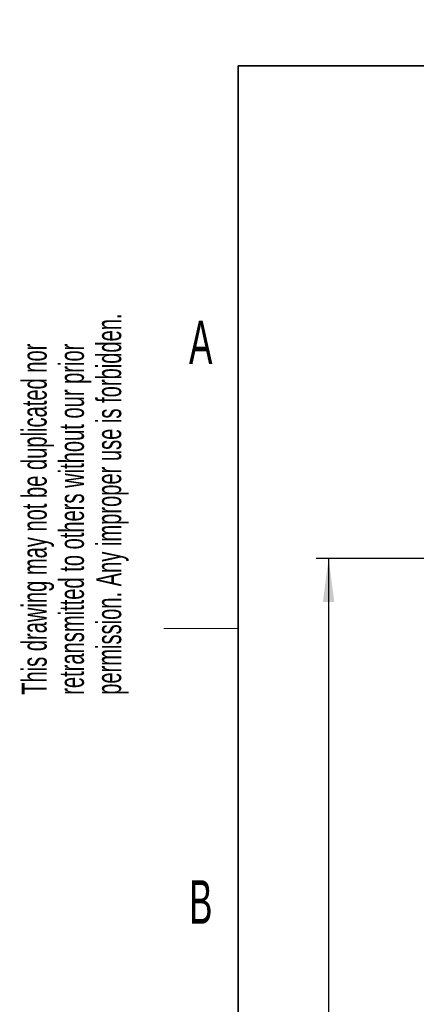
# Model space of a CAD drawing. Header units: millimetres. Extents: x 5 to 418, y 2 to 292.
# Tile 38 of 50: x 8 to 40, y 207 to 286. Entities that reach past the tile are written whole.
import ezdxf

# ---------------------------------------------------------------- set-up
doc = ezdxf.new("R2010")
doc.units = ezdxf.units.MM
doc.layers.add('SLD-0', color=7, linetype='Continuous')
doc.styles.add('SLDTEXTSTYLE1', font='TXT', dxfattribs={"width": 0.605})
doc.dimstyles.new('SLDDIMSTYLE0', dxfattribs={"dimtxt": 3.5, "dimasz": 3.5, "dimexe": 0, "dimexo": 0.0625, "dimgap": 0.875, "dimtad": 1, "dimlfac": 4, "dimrnd": 1e-09, "dimzin": 12, "dimdsep": 46, "dimtxsty": 'SLDTEXTSTYLE1', "dimsah": 1, "dimcen": 0.09, "dimadec": 0, "dimazin": 3, "dimtfac": 1, "dimtofl": 0, "dimtmove": 0, "dimatfit": 3, "dimfxl": 1, "dimfrac": 2, "dimtolj": 1, "dimtzin": 12, "dimarcsym": 0})

# ---------------------------------------------------------------- blocks, each defined once
blk = doc.blocks.new('SW_NOTE_0_1')
at = {"layer": 'SLD-0', "color": 0, "char_height": 2, "attachment_point": 1, "rotation": 90, "style": 'SLDTEXTSTYLE1'}
for s, insert in [('permission. Any improper use is forbidden.', (3.422, 0)), ('retransmitted to others without our prior', (0.422, 0)), ('This drawing may not be duplicated nor', (-2.578, 0))]:
    blk.add_mtext(s, dxfattribs=dict(at, insert=insert))
blk = doc.blocks.new('_D_1')
at = {"layer": 'SLD-0', "color": 7}
for p, q in [((42.446, 242.881), (32.273, 242.881)), ((33.273, 242.881), (33.273, 92.881)), ((42.446, 92.881), (32.273, 92.881))]:
    blk.add_line(p, q, dxfattribs=at)
for points in [[(33.273, 242.881), (32.813, 239.381), (33.733, 239.381)], [(33.273, 92.881), (33.733, 96.381), (32.813, 96.381)]]:
    blk.add_solid(points, dxfattribs=at)
at = {"layer": 'SLD-0', "color": 7, "insert": (28.761, 163.871), "char_height": 3.5, "attachment_point": 1, "rotation": 90, "style": 'SLDTEXTSTYLE1'}
blk.add_mtext('600', dxfattribs=at)

msp = doc.modelspace()

# ---------------------------------------------------------------- linework, layer by layer
at = {"layer": 'SLD-0', "lineweight": 35}
for p, q in [((408, 282.5), (26, 282.5)), ((26, 282.5), (26, 12))]:
    msp.add_line(p, q, dxfattribs=at)
at = {"layer": 'SLD-0', "lineweight": 18}
msp.add_line((20, 237.25), (26, 237.25), dxfattribs=at)

# ---------------------------------------------------------------- block references
at = {"layer": 'SLD-0'}
msp.add_blockref('SW_NOTE_0_1', (11.1564, 231.9088), dxfattribs=at)

# ---------------------------------------------------------------- texts
at = {"layer": 'SLD-0', "char_height": 3.5, "attachment_point": 2, "style": 'SLDTEXTSTYLE1'}
for s, insert in [('A', (22.9816, 262.0011)), ('B', (22.9816, 217.0011))]:
    msp.add_mtext(s, dxfattribs=dict(at, insert=insert))

# ---------------------------------------------------------------- dimensions: what is measured, and where the dimension line sits
at = {"layer": 'SLD-0', "color": 7}
dim = msp.add_linear_dim(base=(33.273, 92.8815), p1=(42.4461, 242.8815), p2=(42.4461, 92.8815), angle=90, dimstyle='SLDDIMSTYLE0', dxfattribs=at)
dim.commit()
dim.dimension.update_dxf_attribs({"geometry": '_D_1', "text_midpoint": (33.273, 167.8815), "dimtype": 160})

doc.saveas('drawing.dxf')
